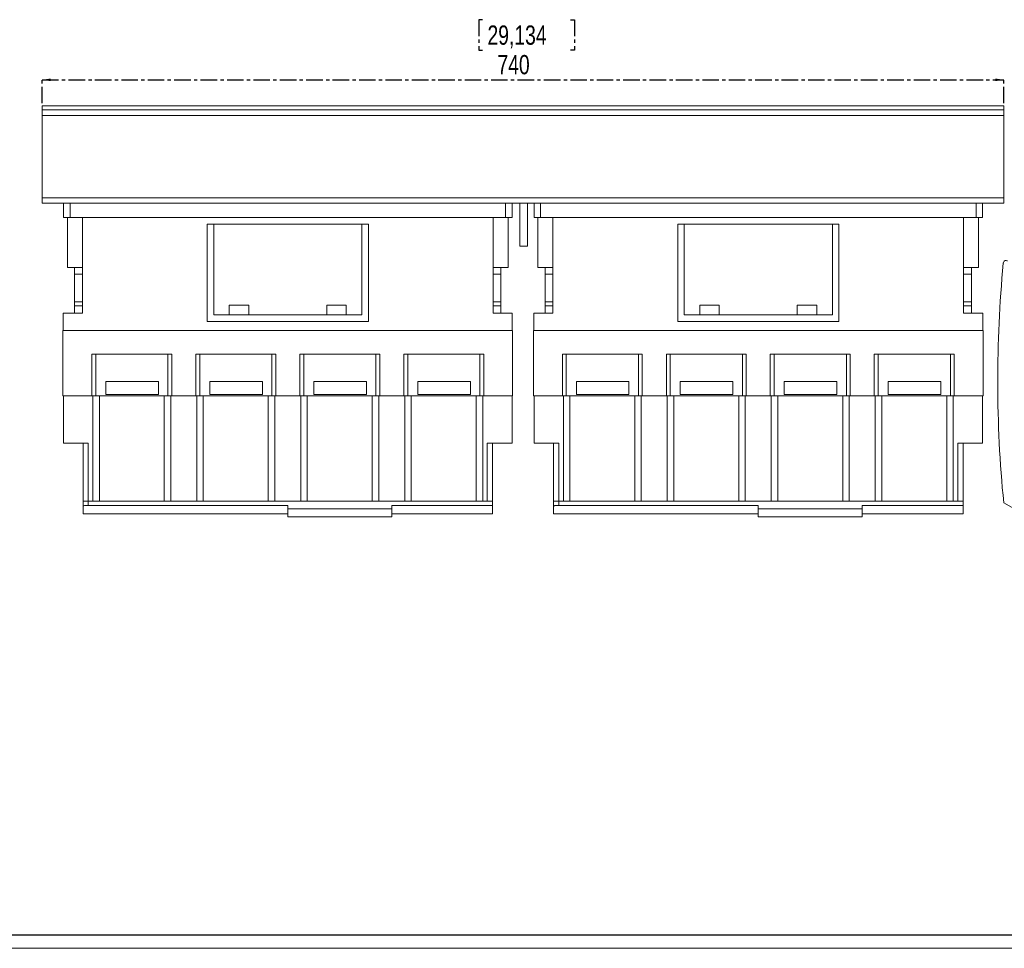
# Model space of a CAD drawing. Header units: millimetres. Extents: x 0 to 1189, y 0 to 841.
# Tile 3 of 7: x 440 to 818, y 0 to 357. Entities that reach past the tile are written whole.
import ezdxf

# ---------------------------------------------------------------- set-up
doc = ezdxf.new("R2010")
doc.units = ezdxf.units.MM
doc.linetypes.add('CENTER', pattern=[10.16, 6.35, -1.27, 1.27, -1.27])
doc.layers.add('CENTRO', color=7, linetype='CENTER')
doc.layers.add('FORMATO', color=7, linetype='Continuous')
doc.styles.add('SLDTEXTSTYLE3', font='TXT', dxfattribs={"width": 0.75})
doc.dimstyles.new('SLDDIMSTYLE0', dxfattribs={"dimtxt": 7.408333, "dimasz": 3.302, "dimexe": 0, "dimexo": 0.0625, "dimgap": 1.852083, "dimtad": 1, "dimdec": 1, "dimlfac": 2, "dimrnd": 1e-09, "dimzin": 12, "dimdsep": 46, "dimtxsty": 'SLDTEXTSTYLE3', "dimsah": 1, "dimcen": 0.09, "dimadec": 0, "dimazin": 3, "dimtfac": 1, "dimtdec": 1, "dimtofl": 0, "dimtmove": 0, "dimatfit": 3, "dimfxl": 0, "dimfrac": 2, "dimtolj": 1, "dimtzin": 12, "dimarcsym": 0})

# ---------------------------------------------------------------- blocks, each defined once
blk = doc.blocks.new('_D_11')
at = {"layer": 'CENTRO'}
for p, q in [((617.6, 357.43), (616.1, 357.43)), ((616.1, 357.43), (616.1, 345.66)), ((651.46, 357.43), (652.96, 357.43)), ((652.96, 357.43), (652.96, 345.66)), ((616.1, 345.66), (617.6, 345.66)), ((652.96, 345.66), (651.46, 345.66)), ((448.16, 325.28), (448.16, 335.28)), ((448.16, 334.28), (818.16, 334.28)), ((818.16, 325.28), (818.16, 335.28))]:
    blk.add_line(p, q, dxfattribs=at)
for points in [[(448.16, 334.28), (451.46, 333.78), (451.46, 334.79)], [(818.16, 334.28), (814.86, 334.79), (814.86, 333.78)]]:
    blk.add_solid(points, dxfattribs=at)
at = {"layer": 'CENTRO', "char_height": 7.408, "attachment_point": 1, "style": 'SLDTEXTSTYLE3'}
for s, insert in [('29,134', (619.48, 355.21, 0.05)), ('740', (623.31, 343.83, 0.05))]:
    blk.add_mtext(s, dxfattribs=dict(at, insert=insert))

msp = doc.modelspace()

# ---------------------------------------------------------------- linework, layer by layer
at = {"color": 7, "linetype": 'Continuous', "lineweight": 15}
for p, q in [((448.162, 324.283), (818.162, 324.283)), ((448.162, 324.283), (448.162, 322.683)), ((448.162, 322.683), (818.162, 322.683)), ((448.162, 322.683), (448.162, 320.583)), ((818.162, 322.683), (818.162, 324.283)), ((818.162, 320.583), (818.162, 322.683)), ((448.162, 320.583), (818.162, 320.583)), ((448.162, 320.583), (448.162, 288.883)), ((818.162, 288.883), (818.162, 320.583)), ((448.162, 288.883), (818.162, 288.883)), ((448.162, 286.783), (448.162, 288.883)), ((818.162, 286.783), (818.162, 288.883)), ((458.912, 286.783), (448.162, 286.783)), ((456.412, 286.783), (456.412, 281.283)), ((458.912, 286.783), (458.912, 281.283)), ((626.412, 286.783), (458.912, 286.783)), ((639.912, 286.783), (626.412, 286.783)), ((626.412, 286.783), (626.412, 281.283)), ((628.912, 286.783), (628.912, 281.283)), ((631.912, 270.234), (631.912, 286.783)), ((634.912, 270.234), (634.912, 286.783)), ((637.412, 286.783), (637.412, 281.283)), ((639.912, 286.783), (639.912, 281.283)), ((807.412, 286.783), (639.912, 286.783)), ((818.162, 286.783), (807.412, 286.783)), ((807.412, 286.783), (807.412, 281.283)), ((809.912, 286.783), (809.912, 281.283)), ((458.912, 281.283), (456.412, 281.283)), ((457.912, 262.033), (457.912, 281.283)), ((626.412, 281.283), (458.912, 281.283)), ((463.662, 244.533), (463.662, 281.283)), ((621.662, 244.533), (621.662, 281.283)), ((628.912, 281.283), (626.412, 281.283)), ((627.412, 262.033), (627.412, 281.283)), ((639.912, 281.283), (637.412, 281.283)), ((638.912, 262.033), (638.912, 281.283)), ((807.412, 281.283), (639.912, 281.283)), ((644.662, 244.533), (644.662, 281.283)), ((802.662, 244.533), (802.662, 281.283)), ((809.912, 281.283), (807.412, 281.283)), ((808.412, 262.033), (808.412, 281.283)), ((511.662, 278.783), (514.162, 278.783)), ((511.662, 241.283), (511.662, 278.783)), ((514.162, 278.783), (514.162, 243.783)), ((571.162, 278.783), (514.162, 278.783)), ((571.162, 243.783), (571.162, 278.783)), ((571.162, 278.783), (573.662, 278.783)), ((573.662, 278.783), (573.662, 241.283)), ((692.662, 278.783), (695.162, 278.783)), ((692.662, 241.283), (692.662, 278.783)), ((695.162, 278.783), (695.162, 243.783)), ((752.162, 278.783), (695.162, 278.783)), ((752.162, 243.783), (752.162, 278.783)), ((752.162, 278.783), (754.662, 278.783)), ((754.662, 278.783), (754.662, 241.283)), ((631.912, 270.234), (634.912, 270.234)), ((463.662, 262.033), (457.912, 262.033)), ((460.662, 262.033), (460.662, 259.433)), ((621.662, 262.033), (627.412, 262.033)), ((624.662, 262.033), (624.662, 259.433)), ((644.662, 262.033), (638.912, 262.033)), ((641.662, 262.033), (641.662, 259.433)), ((802.662, 262.033), (808.412, 262.033)), ((805.662, 262.033), (805.662, 259.433)), ((460.662, 259.433), (463.662, 259.433)), ((460.662, 259.433), (460.662, 248.783)), ((624.662, 259.433), (621.662, 259.433)), ((624.662, 259.433), (624.662, 248.783)), ((641.662, 259.433), (644.662, 259.433)), ((641.662, 259.433), (641.662, 248.783)), ((805.662, 259.433), (802.662, 259.433)), ((805.662, 259.433), (805.662, 248.783)), ((460.662, 248.783), (463.662, 248.783)), ((460.662, 248.783), (460.662, 247.283)), ((460.662, 247.283), (463.662, 247.283)), ((460.662, 247.283), (460.662, 244.533)), ((527.662, 247.533), (520.162, 247.533)), ((520.162, 247.533), (520.162, 243.783)), ((527.662, 247.533), (527.662, 243.783)), ((565.162, 247.533), (557.662, 247.533)), ((557.662, 247.533), (557.662, 243.783)), ((565.162, 247.533), (565.162, 243.783)), ((624.662, 248.783), (621.662, 248.783)), ((624.662, 247.283), (621.662, 247.283)), ((624.662, 248.783), (624.662, 247.283)), ((624.662, 247.283), (624.662, 244.533)), ((641.662, 248.783), (644.662, 248.783)), ((641.662, 248.783), (641.662, 247.283)), ((641.662, 247.283), (644.662, 247.283)), ((641.662, 247.283), (641.662, 244.533)), ((708.662, 247.533), (701.162, 247.533)), ((701.162, 247.533), (701.162, 243.783)), ((708.662, 247.533), (708.662, 243.783)), ((746.162, 247.533), (738.662, 247.533)), ((738.662, 247.533), (738.662, 243.783)), ((746.162, 247.533), (746.162, 243.783)), ((805.662, 248.783), (802.662, 248.783)), ((805.662, 247.283), (802.662, 247.283)), ((805.662, 248.783), (805.662, 247.283)), ((805.662, 247.283), (805.662, 244.533)), ((456.287, 244.533), (456.287, 237.783)), ((456.287, 244.533), (463.662, 244.533)), ((514.162, 243.783), (520.162, 243.783)), ((520.162, 243.783), (527.662, 243.783)), ((527.662, 243.783), (557.662, 243.783)), ((557.662, 243.783), (565.162, 243.783)), ((565.162, 243.783), (571.162, 243.783)), ((629.037, 244.533), (621.662, 244.533)), ((629.037, 244.533), (629.037, 237.783)), ((637.287, 244.533), (637.287, 237.783)), ((637.287, 244.533), (644.662, 244.533)), ((695.162, 243.783), (701.162, 243.783)), ((701.162, 243.783), (708.662, 243.783)), ((708.662, 243.783), (738.662, 243.783)), ((738.662, 243.783), (746.162, 243.783)), ((746.162, 243.783), (752.162, 243.783)), ((810.037, 244.533), (802.662, 244.533)), ((810.037, 244.533), (810.037, 237.783)), ((573.662, 241.283), (511.662, 241.283)), ((754.662, 241.283), (692.662, 241.283)), ((456.162, 237.783), (456.162, 212.633)), ((629.162, 237.783), (456.162, 237.783)), ((629.162, 237.783), (629.162, 212.633)), ((637.162, 237.783), (637.162, 212.633)), ((810.162, 237.783), (637.162, 237.783)), ((810.162, 237.783), (810.162, 212.633)), ((498.037, 228.733), (467.287, 228.733)), ((467.287, 228.733), (467.287, 212.633)), ((468.787, 228.733), (468.787, 212.633)), ((496.537, 228.733), (496.537, 212.633)), ((498.037, 228.733), (498.037, 212.633)), ((538.037, 228.733), (507.287, 228.733)), ((507.287, 228.733), (507.287, 212.633)), ((508.787, 228.733), (508.787, 212.633)), ((536.537, 228.733), (536.537, 212.633)), ((538.037, 228.733), (538.037, 212.633)), ((578.037, 228.733), (547.287, 228.733)), ((547.287, 228.733), (547.287, 212.633)), ((548.787, 228.733), (548.787, 212.633)), ((576.537, 228.733), (576.537, 212.633)), ((578.037, 228.733), (578.037, 212.633)), ((587.287, 228.733), (587.287, 212.633)), ((618.037, 228.733), (587.287, 228.733)), ((588.787, 228.733), (588.787, 212.633)), ((616.537, 228.733), (616.537, 212.633)), ((618.037, 228.733), (618.037, 212.633)), ((679.037, 228.733), (648.287, 228.733)), ((648.287, 228.733), (648.287, 212.633)), ((649.787, 228.733), (649.787, 212.633)), ((677.537, 228.733), (677.537, 212.633)), ((679.037, 228.733), (679.037, 212.633)), ((719.037, 228.733), (688.287, 228.733)), ((688.287, 228.733), (688.287, 212.633)), ((689.787, 228.733), (689.787, 212.633)), ((717.537, 228.733), (717.537, 212.633)), ((719.037, 228.733), (719.037, 212.633)), ((759.037, 228.733), (728.287, 228.733)), ((728.287, 228.733), (728.287, 212.633)), ((729.787, 228.733), (729.787, 212.633)), ((757.537, 228.733), (757.537, 212.633)), ((759.037, 228.733), (759.037, 212.633)), ((768.287, 228.733), (768.287, 212.633)), ((799.037, 228.733), (768.287, 228.733)), ((769.787, 228.733), (769.787, 212.633)), ((797.537, 228.733), (797.537, 212.633)), ((799.037, 228.733), (799.037, 212.633)), ((492.912, 218.133), (472.662, 218.133)), ((472.662, 218.133), (472.662, 213.133)), ((492.912, 218.133), (492.912, 213.133)), ((512.662, 218.133), (512.662, 213.133)), ((532.912, 218.133), (512.662, 218.133)), ((532.912, 218.133), (532.912, 213.133)), ((572.912, 218.133), (552.662, 218.133)), ((552.662, 218.133), (552.662, 213.133)), ((572.912, 218.133), (572.912, 213.133)), ((592.662, 218.133), (592.662, 213.133)), ((612.912, 218.133), (592.662, 218.133)), ((612.912, 218.133), (612.912, 213.133)), ((653.662, 218.133), (653.662, 213.133)), ((673.912, 218.133), (653.662, 218.133)), ((673.912, 218.133), (673.912, 213.133)), ((693.662, 218.133), (693.662, 213.133)), ((713.912, 218.133), (693.662, 218.133)), ((713.912, 218.133), (713.912, 213.133)), ((733.662, 218.133), (733.662, 213.133)), ((753.912, 218.133), (733.662, 218.133)), ((753.912, 218.133), (753.912, 213.133)), ((773.662, 218.133), (773.662, 213.133)), ((793.912, 218.133), (773.662, 218.133)), ((793.912, 218.133), (793.912, 213.133)), ((467.287, 212.633), (456.162, 212.633)), ((456.412, 194.383), (456.412, 212.633)), ((467.662, 212.633), (467.287, 212.633)), ((467.662, 172.133), (467.662, 212.633)), ((468.845, 212.633), (467.662, 212.633)), ((468.845, 212.633), (496.479, 212.633)), ((470.162, 172.133), (470.162, 212.633)), ((492.912, 213.133), (472.662, 213.133)), ((495.162, 172.133), (495.162, 212.633)), ((497.662, 212.633), (496.479, 212.633)), ((497.662, 172.133), (497.662, 212.633)), ((498.037, 212.633), (497.662, 212.633)), ((507.287, 212.633), (498.037, 212.633)), ((507.662, 212.633), (507.287, 212.633)), ((507.662, 172.133), (507.662, 212.633)), ((508.845, 212.633), (507.662, 212.633)), ((508.845, 212.633), (536.479, 212.633)), ((510.162, 172.133), (510.162, 212.633)), ((532.912, 213.133), (512.662, 213.133)), ((535.162, 172.133), (535.162, 212.633)), ((537.662, 212.633), (536.479, 212.633)), ((537.662, 172.133), (537.662, 212.633)), ((538.037, 212.633), (537.662, 212.633)), ((547.287, 212.633), (538.037, 212.633)), ((547.662, 212.633), (547.287, 212.633)), ((547.662, 172.133), (547.662, 212.633)), ((548.845, 212.633), (547.662, 212.633)), ((548.845, 212.633), (576.479, 212.633)), ((550.162, 172.133), (550.162, 212.633)), ((572.912, 213.133), (552.662, 213.133)), ((575.162, 172.133), (575.162, 212.633)), ((577.662, 212.633), (576.479, 212.633)), ((577.662, 172.133), (577.662, 212.633)), ((578.037, 212.633), (577.662, 212.633)), ((587.287, 212.633), (578.037, 212.633)), ((587.662, 212.633), (587.287, 212.633)), ((587.662, 172.133), (587.662, 212.633)), ((588.845, 212.633), (587.662, 212.633)), ((588.845, 212.633), (616.479, 212.633)), ((590.162, 172.133), (590.162, 212.633)), ((612.912, 213.133), (592.662, 213.133)), ((615.162, 172.133), (615.162, 212.633)), ((617.662, 212.633), (616.479, 212.633)), ((618.037, 212.633), (617.662, 212.633)), ((617.662, 172.133), (617.662, 212.633)), ((629.162, 212.633), (618.037, 212.633)), ((628.912, 194.383), (628.912, 212.633)), ((648.287, 212.633), (637.162, 212.633)), ((637.412, 194.383), (637.412, 212.633)), ((648.662, 212.633), (648.287, 212.633)), ((648.662, 172.133), (648.662, 212.633)), ((649.845, 212.633), (648.662, 212.633)), ((649.845, 212.633), (677.479, 212.633)), ((651.162, 172.133), (651.162, 212.633)), ((673.912, 213.133), (653.662, 213.133)), ((676.162, 172.133), (676.162, 212.633)), ((678.662, 212.633), (677.479, 212.633)), ((679.037, 212.633), (678.662, 212.633)), ((678.662, 172.133), (678.662, 212.633)), ((688.287, 212.633), (679.037, 212.633)), ((688.662, 212.633), (688.287, 212.633)), ((688.662, 172.133), (688.662, 212.633)), ((689.845, 212.633), (688.662, 212.633)), ((689.845, 212.633), (717.479, 212.633)), ((691.162, 172.133), (691.162, 212.633)), ((713.912, 213.133), (693.662, 213.133)), ((716.162, 172.133), (716.162, 212.633)), ((718.662, 212.633), (717.479, 212.633)), ((718.662, 172.133), (718.662, 212.633)), ((719.037, 212.633), (718.662, 212.633)), ((728.287, 212.633), (719.037, 212.633)), ((728.662, 212.633), (728.287, 212.633)), ((728.662, 172.133), (728.662, 212.633)), ((729.845, 212.633), (728.662, 212.633)), ((729.845, 212.633), (757.479, 212.633)), ((731.162, 172.133), (731.162, 212.633)), ((753.912, 213.133), (733.662, 213.133)), ((756.162, 172.133), (756.162, 212.633)), ((758.662, 212.633), (757.479, 212.633)), ((759.037, 212.633), (758.662, 212.633)), ((758.662, 172.133), (758.662, 212.633)), ((768.287, 212.633), (759.037, 212.633)), ((768.662, 212.633), (768.287, 212.633)), ((768.662, 172.133), (768.662, 212.633)), ((769.845, 212.633), (768.662, 212.633)), ((769.845, 212.633), (797.479, 212.633)), ((771.162, 172.133), (771.162, 212.633)), ((793.912, 213.133), (773.662, 213.133)), ((796.162, 172.133), (796.162, 212.633)), ((798.662, 212.633), (797.479, 212.633)), ((798.662, 172.133), (798.662, 212.633)), ((799.037, 212.633), (798.662, 212.633)), ((810.162, 212.633), (799.037, 212.633)), ((809.912, 194.383), (809.912, 212.633)), ((456.412, 194.383), (465.912, 194.383)), ((463.912, 172.133), (463.912, 194.383)), ((465.912, 172.133), (465.912, 194.383)), ((628.912, 194.383), (619.412, 194.383)), ((619.412, 172.133), (619.412, 194.383)), ((621.412, 172.133), (621.412, 194.383)), ((637.412, 194.383), (646.912, 194.383)), ((644.912, 172.133), (644.912, 194.383)), ((646.912, 172.133), (646.912, 194.383)), ((809.912, 194.383), (800.412, 194.383)), ((800.412, 172.133), (800.412, 194.383)), ((802.412, 172.133), (802.412, 194.383)), ((465.912, 172.133), (463.912, 172.133)), ((463.912, 170.235), (463.912, 172.133)), ((467.662, 172.133), (465.912, 172.133)), ((465.912, 172.133), (465.912, 170.458)), ((465.912, 170.458), (542.662, 170.458)), ((467.662, 172.133), (497.662, 172.133)), ((507.662, 172.133), (497.662, 172.133)), ((507.662, 172.133), (537.662, 172.133)), ((547.662, 172.133), (537.662, 172.133)), ((542.662, 169.133), (542.662, 170.458)), ((577.662, 172.133), (547.662, 172.133)), ((587.662, 172.133), (577.662, 172.133)), ((621.412, 170.458), (582.662, 170.458)), ((582.662, 169.133), (582.662, 170.458)), ((617.662, 172.133), (587.662, 172.133)), ((619.412, 172.133), (617.662, 172.133)), ((620.108, 172.133), (619.412, 172.133)), ((621.412, 172.133), (620.108, 172.133)), ((621.412, 170.458), (621.412, 172.133)), ((646.912, 172.133), (644.912, 172.133)), ((644.912, 170.235), (644.912, 172.133)), ((648.662, 172.133), (646.912, 172.133)), ((646.912, 172.133), (646.912, 170.458)), ((646.912, 170.458), (723.662, 170.458)), ((648.662, 172.133), (678.662, 172.133)), ((688.662, 172.133), (678.662, 172.133)), ((688.662, 172.133), (718.662, 172.133)), ((728.662, 172.133), (718.662, 172.133)), ((723.662, 169.133), (723.662, 170.458)), ((758.662, 172.133), (728.662, 172.133)), ((768.662, 172.133), (758.662, 172.133)), ((802.412, 170.458), (763.662, 170.458)), ((763.662, 169.133), (763.662, 170.458)), ((798.662, 172.133), (768.662, 172.133)), ((800.412, 172.133), (798.662, 172.133)), ((801.108, 172.133), (800.412, 172.133)), ((802.412, 172.133), (801.108, 172.133)), ((802.412, 170.458), (802.412, 172.133)), ((818.072, 171.489), (872.666, 139.972)), ((463.912, 167.198), (463.912, 170.235)), ((463.912, 167.198), (542.662, 167.198)), ((582.662, 169.133), (542.662, 169.133)), ((542.662, 166.133), (542.662, 169.133)), ((582.662, 166.133), (582.662, 169.133)), ((582.662, 167.185), (621.412, 167.185)), ((644.912, 167.198), (644.912, 170.235)), ((644.912, 167.198), (723.662, 167.198)), ((763.662, 169.133), (723.662, 169.133)), ((723.662, 166.133), (723.662, 169.133)), ((763.662, 166.133), (763.662, 169.133)), ((763.662, 167.185), (802.412, 167.185)), ((582.662, 166.133), (542.662, 166.133)), ((763.662, 166.133), (723.662, 166.133))]:
    msp.add_line(p, q, dxfattribs=at)
msp.add_arc((1293.28, 218.393), 477.517, 174.55954, 185.63693, dxfattribs=at)
for points, knots in [([(819.486, 264.575), (819.326, 264.647), (819.006, 264.792), (818.556, 264.741), (818.196, 264.492), (817.98, 264.106), (817.933, 263.793), (817.914, 263.667)], [0, 0, 0, 0, 0.2130088, 0.4260064, 0.6396248, 0.8545375, 1, 1, 1, 1]), ([(465.912, 170.458), (465.688, 170.456), (465.241, 170.451), (464.644, 170.412), (464.191, 170.355), (463.947, 170.293), (463.922, 170.251), (463.912, 170.235)], [0, 0, 0, 0, 0.2130088, 0.4260064, 0.6396248, 0.8545375, 1, 1, 1, 1]), ([(621.412, 167.248), (621.412, 167.233), (621.412, 167.182), (621.412, 167.678), (621.412, 168.698), (621.412, 169.871), (621.412, 170.458)], [0, 0, 0, 0, 0.11970457, 0.41250278, 0.70582659, 1, 1, 1, 1]), ([(646.912, 170.458), (646.688, 170.456), (646.241, 170.451), (645.644, 170.412), (645.191, 170.355), (644.947, 170.293), (644.922, 170.251), (644.912, 170.235)], [0, 0, 0, 0, 0.2130131, 0.4260061, 0.6396273, 0.8545378, 1, 1, 1, 1]), ([(802.412, 167.248), (802.412, 167.233), (802.412, 167.182), (802.412, 167.678), (802.412, 168.698), (802.412, 169.871), (802.412, 170.458)], [0, 0, 0, 0, 0.11970457, 0.41250278, 0.70582659, 1, 1, 1, 1])]:
    msp.add_open_spline(points, degree=3, knots=knots, dxfattribs=at)
at = {"layer": 'FORMATO'}
msp.add_line((1181.524, 5), (22.524, 5), dxfattribs=at)
at = {"layer": 'FORMATO', "lineweight": 0}
msp.add_line((0, 0), (1189, 0), dxfattribs=at)

# ---------------------------------------------------------------- dimensions: what is measured, and where the dimension line sits
at = {"layer": 'CENTRO'}
dim = msp.add_linear_dim(base=(818.162, 334.283), p1=(448.162, 324.283), p2=(818.162, 324.283), dimstyle='SLDDIMSTYLE0', dxfattribs=at)
dim.commit()
dim.dimension.update_dxf_attribs({"geometry": '_D_11', "text_midpoint": (634.529, 334.283), "dimtype": 160})

doc.saveas('drawing.dxf')
